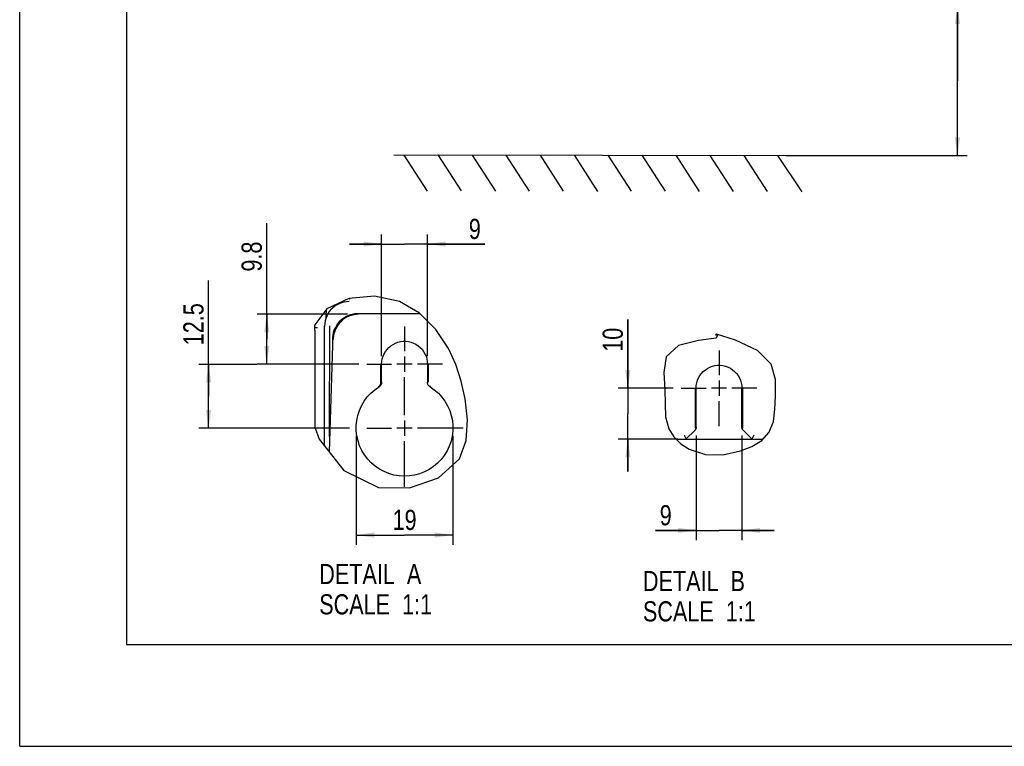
# Model space of a CAD drawing. Header units: inches. Extents: x 0 to 117, y 0 to 83.
# Tile 1 of 74: x 0 to 38, y 0 to 28. Entities that reach past the tile are written whole.
import ezdxf

# ---------------------------------------------------------------- set-up
doc = ezdxf.new("R2010")
doc.units = ezdxf.units.IN
doc.header["$LTSCALE"] = 6.431102
doc.header["$MEASUREMENT"] = 0
doc.linetypes.add('CENTER', pattern=[0.6, 0.375, -0.075, 0.075, -0.075])
doc.layers.get('0').update_dxf_attribs({"linetype": 'CONTINUOUS'})
doc.layers.add('DEFAULT_1', color=7, linetype='CENTER')
doc.styles.get("Standard").update_dxf_attribs({"font": 'txt', "width": 0.8})
doc.dimstyles.new('DIMSTYLE_1', dxfattribs={"dimtxt": 0.78125, "dimasz": 0.7, "dimexe": 0.18, "dimexo": 0.0625, "dimgap": 0.09, "dimtad": 1, "dimdec": 1, "dimzin": 4, "dimdsep": 46, "dimtxsty": 'STANDARD', "dimblk": '_FILLED', "dimblk1": '_FILLED', "dimblk2": '_FILLED', "dimcen": 0.09, "dimadec": 0, "dimazin": 0, "dimtfac": 1, "dimtdec": 1, "dimtofl": 0, "dimtmove": 0, "dimatfit": 3, "dimldrblk": '_FILLED', "dimfxl": 1, "dimtolj": 1, "dimtzin": 4, "dimarcsym": 0})
doc.dimstyles.new('DIMSTYLE_3', dxfattribs={"dimtxt": 0.78125, "dimasz": 0.7, "dimexe": 0.18, "dimexo": 0.0625, "dimgap": 0.09, "dimtad": 1, "dimdec": 1, "dimlfac": 0.2, "dimzin": 4, "dimdsep": 46, "dimtxsty": 'STANDARD', "dimblk": '_FILLED', "dimblk1": '_FILLED', "dimblk2": '_FILLED', "dimcen": 0.09, "dimadec": 0, "dimazin": 0, "dimtfac": 1, "dimtdec": 1, "dimtofl": 0, "dimtmove": 0, "dimatfit": 3, "dimldrblk": '_FILLED', "dimfxl": 1, "dimtolj": 1, "dimtzin": 4, "dimarcsym": 0})

# ---------------------------------------------------------------- blocks, each defined once
blk = doc.blocks.new('_FILLED')
at = {"color": 0, "linetype": 'BYBLOCK'}
blk.add_solid([(0, 0), (-1, 0.143), (-1, -0.143)], dxfattribs=at)
blk = doc.blocks.new('*D0')
at = {"color": 7, "linetype": 'CONTINUOUS'}
for p, q in [((36.272, 25.726), (36.272, 34.47)), ((27.664, 28.618), (36.077, 28.618)), ((36.077, 28.618), (36.647, 28.618)), ((36.272, 28.618), (36.272, 25.726)), ((36.272, 22.834), (36.272, 25.726)), ((29.626, 22.834), (36.077, 22.834)), ((36.077, 22.834), (36.647, 22.834))]:
    blk.add_line(p, q, dxfattribs=at)
at = {"color": 7, "linetype": 'CONTINUOUS', "xscale": 0.7, "yscale": 0.7, "zscale": 0.7}
for p, rotation in [((36.272, 28.618), 90), ((36.272, 22.834), 270)]:
    blk.add_blockref('_FILLED', p, dxfattribs=dict(at, rotation=rotation))
at = {"color": 7, "linetype": 'CONTINUOUS', "insert": (35.295, 30.095), "char_height": 0.78125, "width": 9.375, "attachment_point": 1, "rotation": 90, "line_spacing_factor": 0.9}
blk.add_mtext('200 MIN\\PAIR SPACE INLET', dxfattribs=at)
blk = doc.blocks.new('*D8')
at = {"color": 7, "linetype": 'CONTINUOUS'}
for p, q in [((23.522, 13.843), (23.522, 16.5)), ((23.522, 16.5), (23.522, 12.858)), ((25.275, 13.843), (23.147, 13.843)), ((23.522, 10.624), (23.522, 12.858)), ((25.457, 11.874), (23.147, 11.874)), ((23.522, 11.874), (23.522, 10.624))]:
    blk.add_line(p, q, dxfattribs=at)
at = {"color": 7, "linetype": 'CONTINUOUS', "xscale": 0.7, "yscale": 0.7, "zscale": 0.7}
for p, rotation in [((23.522, 13.843), 270), ((23.522, 11.874), 90)]:
    blk.add_blockref('_FILLED', p, dxfattribs=dict(at, rotation=rotation))
at = {"color": 7, "linetype": 'CONTINUOUS', "insert": (22.546, 15.25), "char_height": 0.7812, "width": 1.25, "attachment_point": 1, "rotation": 90, "line_spacing_factor": 0.9}
blk.add_mtext('10', dxfattribs=at)
blk = doc.blocks.new('*D9')
at = {"color": 7, "linetype": 'CONTINUOUS'}
for p, q in [((26.163, 12.017), (26.163, 7.971)), ((27.935, 12.017), (27.935, 7.971)), ((26.163, 8.346), (24.593, 8.346)), ((24.593, 8.346), (27.049, 8.346)), ((29.185, 8.346), (27.049, 8.346)), ((27.935, 8.346), (29.185, 8.346))]:
    blk.add_line(p, q, dxfattribs=at)
at = {"color": 7, "linetype": 'CONTINUOUS', "xscale": 0.7, "yscale": 0.7, "zscale": 0.7}
blk.add_blockref('_FILLED', (26.163, 8.346), dxfattribs=at)
at = {"color": 7, "linetype": 'CONTINUOUS', "xscale": 0.7, "yscale": 0.7, "zscale": 0.7, "rotation": 180}
blk.add_blockref('_FILLED', (27.935, 8.346), dxfattribs=at)
at = {"color": 7, "linetype": 'CONTINUOUS', "insert": (25.218, 9.323), "char_height": 0.781, "width": 0.625, "attachment_point": 3, "line_spacing_factor": 0.9}
blk.add_mtext('9', dxfattribs=at)
blk = doc.blocks.new('*D10')
at = {"color": 7, "linetype": 'CONTINUOUS'}
for p, q in [((7.306, 13.529), (7.306, 18.002)), ((9.17, 14.763), (6.931, 14.763)), ((7.306, 14.763), (7.306, 13.529)), ((7.306, 12.296), (7.306, 13.529)), ((12.76, 12.296), (6.931, 12.296))]:
    blk.add_line(p, q, dxfattribs=at)
at = {"color": 7, "linetype": 'CONTINUOUS', "xscale": 0.7, "yscale": 0.7, "zscale": 0.7}
for p, rotation in [((7.306, 14.763), 90), ((7.306, 12.296), 270)]:
    blk.add_blockref('_FILLED', p, dxfattribs=dict(at, rotation=rotation))
at = {"color": 7, "linetype": 'CONTINUOUS', "insert": (6.329, 15.502), "char_height": 0.7812, "width": 2.5, "attachment_point": 1, "rotation": 90, "line_spacing_factor": 0.9}
blk.add_mtext('12.5', dxfattribs=at)
blk = doc.blocks.new('*D11')
at = {"color": 7, "linetype": 'CONTINUOUS'}
for p, q in [((9.556, 15.736), (9.556, 20.225)), ((12.673, 16.701), (9.181, 16.701)), ((9.556, 16.701), (9.556, 15.736)), ((9.556, 14.771), (9.556, 15.736)), ((13.112, 14.771), (9.181, 14.771))]:
    blk.add_line(p, q, dxfattribs=at)
at = {"color": 7, "linetype": 'CONTINUOUS', "xscale": 0.7, "yscale": 0.7, "zscale": 0.7}
for p, rotation in [((9.556, 16.701), 90), ((9.556, 14.771), 270)]:
    blk.add_blockref('_FILLED', p, dxfattribs=dict(at, rotation=rotation))
at = {"color": 7, "linetype": 'CONTINUOUS', "insert": (8.58, 18.35), "char_height": 0.7812, "width": 1.875, "attachment_point": 1, "rotation": 90, "line_spacing_factor": 0.9}
blk.add_mtext('9.8', dxfattribs=at)
blk = doc.blocks.new('*D12')
at = {"color": 7, "linetype": 'CONTINUOUS'}
for p, q in [((13.016, 12), (13.016, 7.791)), ((16.756, 11.999), (16.756, 7.791)), ((13.016, 8.166), (14.886, 8.166)), ((16.756, 8.166), (14.886, 8.166))]:
    blk.add_line(p, q, dxfattribs=at)
at = {"color": 7, "linetype": 'CONTINUOUS', "xscale": 0.7, "yscale": 0.7, "zscale": 0.7, "rotation": 180}
blk.add_blockref('_FILLED', (13.016, 8.166), dxfattribs=at)
at = {"color": 7, "linetype": 'CONTINUOUS', "xscale": 0.7, "yscale": 0.7, "zscale": 0.7}
blk.add_blockref('_FILLED', (16.756, 8.166), dxfattribs=at)
at = {"color": 7, "linetype": 'CONTINUOUS', "insert": (14.886, 9.143), "char_height": 0.7812, "width": 1.25, "attachment_point": 2, "line_spacing_factor": 0.9}
blk.add_mtext('19', dxfattribs=at)
blk = doc.blocks.new('*D13')
at = {"color": 7, "linetype": 'CONTINUOUS'}
for p, q in [((14, 15.084), (14, 19.789)), ((15.772, 15.084), (15.772, 19.789)), ((14, 19.414), (12.75, 19.414)), ((12.75, 19.414), (14.886, 19.414)), ((17.996, 19.414), (14.886, 19.414)), ((15.772, 19.414), (17.996, 19.414))]:
    blk.add_line(p, q, dxfattribs=at)
at = {"color": 7, "linetype": 'CONTINUOUS', "xscale": 0.7, "yscale": 0.7, "zscale": 0.7}
blk.add_blockref('_FILLED', (14, 19.414), dxfattribs=at)
at = {"color": 7, "linetype": 'CONTINUOUS', "xscale": 0.7, "yscale": 0.7, "zscale": 0.7, "rotation": 180}
blk.add_blockref('_FILLED', (15.772, 19.414), dxfattribs=at)
at = {"color": 7, "linetype": 'CONTINUOUS', "insert": (17.371, 20.391), "char_height": 0.781, "width": 0.625, "attachment_point": 1, "line_spacing_factor": 0.9}
blk.add_mtext('9', dxfattribs=at)

msp = doc.modelspace()

# ---------------------------------------------------------------- linework, layer by layer
at = {"color": 7, "linetype": 'CONTINUOUS'}
for p, q in [((0, 0), (0, 82.677)), ((4.134, 78.74), (4.134, 3.937)), ((14.472, 22.862), (30.613, 22.836)), ((14.862, 22.857), (15.761, 21.461)), ((16.175, 22.865), (17.074, 21.469)), ((17.502, 22.852), (18.401, 21.456)), ((18.806, 22.851), (19.705, 21.455)), ((20.126, 22.854), (21.025, 21.458)), ((22.746, 22.851), (23.645, 21.455)), ((24.062, 22.856), (24.961, 21.46)), ((21.453, 22.843), (22.352, 21.447)), ((25.379, 22.846), (26.278, 21.451)), ((26.696, 22.838), (27.595, 21.443)), ((28.01, 22.839), (28.909, 21.443)), ((29.314, 22.834), (30.245, 21.439)), ((12.728, 17.312), (11.882, 16.916)), ((13.718, 17.402), (12.728, 17.312)), ((12.768, 17.315), (12.765, 17.305)), ((14.692, 17.192), (13.718, 17.402)), ((15.468, 16.744), (14.692, 17.192)), ((11.882, 16.916), (11.415, 16.289)), ((11.855, 16.864), (11.849, 16.754)), ((11.849, 16.56), (11.849, 16.758)), ((11.858, 16.884), (11.855, 16.864)), ((12.24, 17.084), (12.071, 16.915)), ((12.108, 16.949), (12.071, 16.915)), ((15.489, 16.723), (13.083, 16.723)), ((16.097, 16.114), (15.468, 16.744)), ((11.416, 16.204), (11.415, 16.289)), ((11.417, 16.171), (11.416, 16.198)), ((11.418, 16.145), (11.417, 16.171)), ((11.418, 16.091), (11.417, 12.336)), ((11.418, 16.118), (11.418, 16.145)), ((11.418, 16.091), (11.418, 16.118)), ((11.786, 11.613), (11.793, 16.246)), ((11.982, 11.971), (11.989, 16.257)), ((16.584, 15.373), (16.097, 16.114)), ((12.097, 15.641), (12.095, 15.547)), ((12.098, 15.729), (12.097, 15.641)), ((26.255, 15.683), (25.479, 15.496)), ((26.94, 15.775), (26.255, 15.683)), ((26.945, 15.927), (26.918, 15.911)), ((26.918, 15.911), (26.962, 15.896)), ((26.983, 15.889), (26.94, 15.775)), ((27.679, 15.694), (26.945, 15.927)), ((26.962, 15.896), (26.983, 15.889)), ((28.531, 15.3), (27.679, 15.694)), ((12.093, 15.49), (11.964, 11.389)), ((12.095, 15.547), (12.093, 15.49)), ((16.869, 14.757), (16.584, 15.373)), ((25.479, 15.496), (25.007, 15.057)), ((29.066, 14.773), (28.531, 15.3)), ((14.886, 15.064), (14.886, 14.479)), ((25.007, 15.057), (24.912, 14.446)), ((13.974, 14.078), (13.974, 14.763)), ((14, 14.072), (14, 14.772)), ((15.178, 14.771), (14.593, 14.771)), ((15.772, 14.772), (15.772, 14.072)), ((15.798, 14.763), (15.798, 14.078)), ((17.079, 14.11), (16.869, 14.757)), ((29.232, 14.179), (29.066, 14.773)), ((17.227, 13.427), (17.079, 14.11)), ((24.912, 14.446), (24.955, 13.774)), ((27.049, 14.135), (27.049, 13.55)), ((29.229, 13.534), (29.232, 14.179)), ((13.881, 13.911), (13.906, 13.904)), ((15.891, 13.911), (15.865, 13.904)), ((24.955, 13.774), (24.962, 13.233)), ((26.137, 12.303), (26.137, 13.851)), ((26.163, 12.329), (26.163, 13.843)), ((27.341, 13.843), (26.756, 13.843)), ((27.935, 12.329), (27.935, 13.843)), ((27.961, 13.851), (27.961, 12.303)), ((17.317, 12.614), (17.227, 13.427)), ((29.213, 13.036), (29.229, 13.534)), ((24.962, 13.233), (24.984, 12.73)), ((29.153, 12.558), (29.213, 13.036)), ((14.886, 12.588), (14.886, 12.004)), ((17.268, 11.819), (17.317, 12.614)), ((24.984, 12.73), (25.108, 12.269)), ((11.417, 12.336), (11.579, 11.874)), ((15.178, 12.296), (14.593, 12.296)), ((25.108, 12.269), (25.303, 11.962)), ((25.769, 11.874), (26.12, 12.225)), ((27.978, 12.225), (28.328, 11.874)), ((28.989, 12.139), (29.153, 12.558)), ((11.579, 11.874), (12.539, 10.663)), ((17.006, 11.112), (17.268, 11.819)), ((25.303, 11.962), (25.574, 11.695)), ((25.392, 11.874), (28.746, 11.874)), ((28.317, 11.591), (28.703, 11.827)), ((28.703, 11.827), (28.989, 12.139)), ((25.574, 11.695), (25.893, 11.484)), ((25.893, 11.484), (26.523, 11.279)), ((27.877, 11.419), (28.317, 11.591)), ((16.201, 10.373), (17.006, 11.112)), ((26.523, 11.279), (27.195, 11.27)), ((27.195, 11.27), (27.877, 11.419)), ((12.539, 10.663), (13.884, 10.01)), ((15.075, 9.994), (16.201, 10.373)), ((13.884, 10.01), (15.075, 9.994)), ((4.134, 3.937), (112.795, 3.937)), ((0, 0), (116.929, 0))]:
    msp.add_line(p, q, dxfattribs=at)
for points in [[(12.544, 17.172), (12.448, 17.146), (12.356, 17.11), (12.268, 17.066)], [(12.74, 17.192), (12.642, 17.187), (12.544, 17.172)], [(12.765, 17.305), (12.758, 17.293), (12.751, 17.285), (12.745, 17.281), (12.743, 17.28), (12.742, 17.279)], [(12.071, 16.915), (12.038, 16.879), (11.975, 16.802), (11.921, 16.719)], [(12.268, 17.066), (12.185, 17.012), (12.108, 16.949)], [(11.921, 16.719), (11.876, 16.631), (11.84, 16.538), (11.815, 16.443), (11.799, 16.345), (11.794, 16.245)], [(13.083, 16.723), (12.967, 16.716), (12.852, 16.696), (12.741, 16.662), (12.634, 16.615), (12.534, 16.556), (12.441, 16.485), (12.358, 16.404), (12.284, 16.314), (12.222, 16.216)], [(13.109, 16.701), (13.013, 16.697), (12.918, 16.683), (12.824, 16.659), (12.733, 16.627), (12.646, 16.586), (12.564, 16.536), (12.486, 16.479), (12.415, 16.414), (12.35, 16.343)], [(11.416, 16.201), (11.416, 16.199), (11.416, 16.197), (11.416, 16.196)], [(11.514, 16.172), (11.498, 16.172), (11.481, 16.173), (11.466, 16.175), (11.452, 16.177), (11.44, 16.18), (11.43, 16.183), (11.422, 16.187), (11.417, 16.19), (11.416, 16.194)], [(12.133, 15.995), (12.125, 15.966), (12.119, 15.938), (12.113, 15.909), (12.109, 15.881), (12.105, 15.853), (12.102, 15.824), (12.1, 15.796), (12.098, 15.768), (12.098, 15.739)], [(12.35, 16.343), (12.304, 16.283), (12.263, 16.22), (12.228, 16.154), (12.197, 16.085), (12.171, 16.015), (12.151, 15.942), (12.137, 15.869), (12.128, 15.794), (12.125, 15.719)], [(12.133, 15.995), (12.14, 16.021), (12.148, 16.046), (12.156, 16.071), (12.166, 16.096), (12.176, 16.12), (12.186, 16.145), (12.197, 16.169), (12.209, 16.192), (12.222, 16.216)], [(14, 14.772), (14.007, 14.877), (14.025, 14.979), (14.054, 15.076), (14.095, 15.17), (14.147, 15.26), (14.208, 15.342), (14.278, 15.416), (14.356, 15.481), (14.441, 15.537), (14.532, 15.583), (14.629, 15.619), (14.729, 15.643), (14.83, 15.655), (14.934, 15.656), (15.036, 15.645), (15.136, 15.621), (15.233, 15.586), (15.325, 15.541), (15.41, 15.485), (15.49, 15.419), (15.561, 15.346), (15.623, 15.263), (15.676, 15.172), (15.717, 15.077), (15.747, 14.98), (15.765, 14.878), (15.772, 14.772)], [(26.163, 13.843), (26.17, 13.948), (26.188, 14.05), (26.217, 14.147), (26.258, 14.241), (26.31, 14.331), (26.371, 14.413), (26.44, 14.487), (26.519, 14.553), (26.603, 14.608), (26.695, 14.654), (26.792, 14.69), (26.892, 14.714), (26.993, 14.727), (27.097, 14.727), (27.199, 14.716), (27.298, 14.692), (27.396, 14.657), (27.488, 14.612), (27.573, 14.556), (27.653, 14.49), (27.724, 14.417), (27.785, 14.334), (27.838, 14.243), (27.88, 14.148), (27.91, 14.051), (27.928, 13.949), (27.935, 13.843)], [(13.752, 10.824), (13.599, 10.954), (13.46, 11.102), (13.338, 11.261), (13.235, 11.434), (13.149, 11.619), (13.085, 11.809), (13.041, 12.003), (13.019, 12.201), (13.018, 12.399), (13.038, 12.596), (13.079, 12.792), (13.14, 12.982), (13.223, 13.165), (13.325, 13.34), (13.445, 13.503), (13.581, 13.65), (13.735, 13.784), (13.925, 13.917)], [(15.847, 13.917), (16.037, 13.783), (16.192, 13.649), (16.329, 13.501), (16.449, 13.338), (16.551, 13.161), (16.633, 12.977), (16.694, 12.787), (16.735, 12.588), (16.754, 12.39), (16.752, 12.191), (16.728, 11.991), (16.683, 11.796), (16.617, 11.605), (16.529, 11.419), (16.423, 11.246), (16.299, 11.086), (16.157, 10.94), (16.002, 10.811), (15.834, 10.7), (15.654, 10.607), (15.467, 10.534), (15.273, 10.482), (15.073, 10.451), (14.872, 10.441), (14.673, 10.454), (14.474, 10.487), (14.281, 10.542), (14.096, 10.617), (13.917, 10.712), (13.752, 10.824)], [(13.881, 13.911), (13.899, 13.924), (13.916, 13.938), (13.931, 13.955), (13.943, 13.973), (13.954, 13.992), (13.962, 14.013), (13.969, 14.034), (13.972, 14.056), (13.974, 14.078)], [(14, 14.072), (13.999, 14.049), (13.995, 14.027), (13.989, 14.006), (13.98, 13.986), (13.969, 13.966), (13.956, 13.948), (13.942, 13.932), (13.925, 13.917)], [(15.847, 13.917), (15.83, 13.932), (15.815, 13.948), (15.803, 13.966), (15.792, 13.986), (15.783, 14.006), (15.777, 14.027), (15.773, 14.049), (15.772, 14.072)], [(26.163, 12.329), (26.162, 12.316), (26.161, 12.303), (26.158, 12.291), (26.154, 12.279), (26.149, 12.267), (26.143, 12.255), (26.136, 12.244), (26.128, 12.234), (26.12, 12.225)], [(27.978, 12.225), (27.969, 12.234), (27.961, 12.244), (27.954, 12.255), (27.948, 12.267), (27.943, 12.279), (27.94, 12.291), (27.937, 12.303), (27.935, 12.316), (27.935, 12.329)], [(25.708, 12.022), (25.719, 11.996), (25.73, 11.971), (25.739, 11.947), (25.748, 11.926)], [(25.748, 11.926), (25.761, 11.893), (25.766, 11.883), (25.768, 11.876), (25.769, 11.874)], [(28.349, 11.926), (28.336, 11.893), (28.332, 11.883), (28.329, 11.876), (28.328, 11.874)], [(28.389, 12.022), (28.379, 11.995), (28.368, 11.97), (28.358, 11.947), (28.349, 11.926)]]:
    msp.add_lwpolyline(points, dxfattribs=at)
at = {"layer": 'DEFAULT_1', "color": 7, "linetype": 'CENTER'}
for p, q in [((14.886, 16.233), (14.886, 15.271)), ((27.049, 15.304), (27.049, 14.343)), ((13.424, 14.771), (14.386, 14.771)), ((16.347, 14.771), (15.386, 14.771)), ((14.886, 12.796), (14.886, 14.271)), ((25.587, 13.843), (26.549, 13.843)), ((28.51, 13.843), (27.549, 13.843)), ((27.049, 12.381), (27.049, 13.343)), ((13.424, 12.296), (14.386, 12.296)), ((17.146, 12.296), (15.386, 12.296)), ((14.886, 10.032), (14.886, 11.796))]:
    msp.add_line(p, q, dxfattribs=at)

# ---------------------------------------------------------------- texts
at = {"color": 7, "linetype": 'CONTINUOUS', "char_height": 0.7812, "width": 6.25, "attachment_point": 1, "line_spacing_factor": 0.9}
for s, insert in [('DETAIL  A\\PSCALE  1:1', (11.585, 7.051)), ('DETAIL  B\\PSCALE  1:1', (24.105, 6.78))]:
    msp.add_mtext(s, dxfattribs=dict(at, insert=insert))

# ---------------------------------------------------------------- dimensions: what is measured, and where the dimension line sits
at = {"color": 7, "linetype": 'CONTINUOUS'}
dim = msp.add_linear_dim(base=(36.272, 22.834), p1=(27.664, 28.618), p2=(29.626, 22.834), angle=270, text='200 MIN\\PAIR SPACE INLET', dimstyle='DIMSTYLE_1', dxfattribs=at)
dim.commit()
dim.dimension.update_dxf_attribs({"geometry": '*D0', "text_midpoint": (36.272, 34.782), "dimtype": 160})
for base, p1, p2, angle, picture, middle in [((9.556, 16.701), (13.112, 14.771), (12.673, 16.701), 90, '*D11', (8.97, 19.287)), ((7.306, 14.763), (12.76, 12.296), (9.17, 14.763), 90, '*D10', (6.72, 16.752)), ((23.522, 11.874), (25.275, 13.843), (25.457, 11.874), 270, '*D8', (22.936, 15.875))]:
    dim = msp.add_linear_dim(base=base, p1=p1, p2=p2, angle=angle, dimstyle='DIMSTYLE_3', dxfattribs=at)
    dim.commit()
    dim.dimension.update_dxf_attribs({"geometry": picture, "text_midpoint": middle, "dimtype": 160})
for base, p1, p2, picture, middle in [((15.772, 19.414), (14, 15.084), (15.772, 15.084), '*D13', (17.684, 20)), ((16.756, 8.166), (13.016, 12), (16.756, 11.999), '*D12', (14.261, 8.752)), ((27.935, 8.346), (26.163, 12.017), (27.935, 12.017), '*D9', (24.281, 8.932))]:
    dim = msp.add_linear_dim(base=base, p1=p1, p2=p2, dimstyle='DIMSTYLE_3', dxfattribs=at)
    dim.commit()
    dim.dimension.update_dxf_attribs({"geometry": picture, "text_midpoint": middle, "dimtype": 160})

doc.saveas('drawing.dxf')
